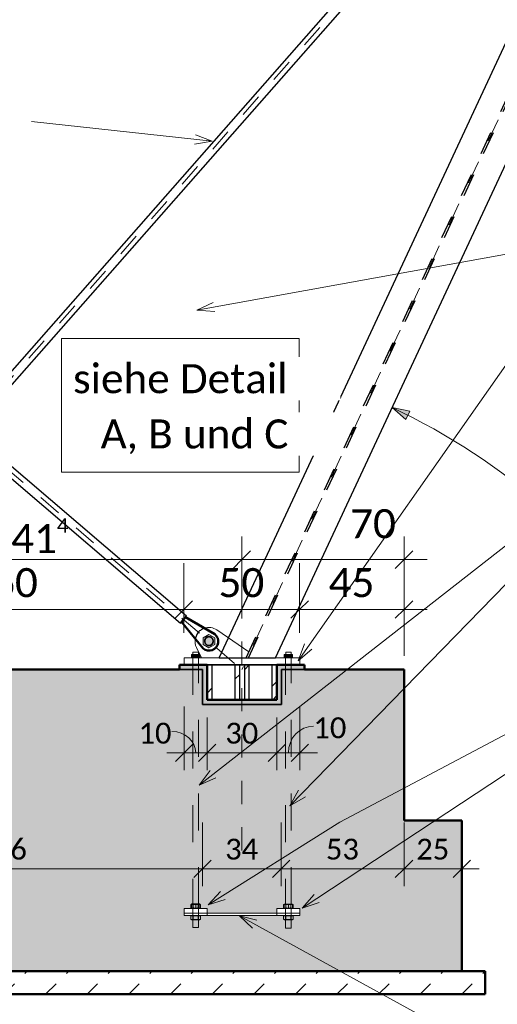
# Model space of a CAD drawing. Header units: metres. Extents: x -25 to 81, y -4 to 26.
# Tile 5 of 53: x -18.31 to -16.25, y -1.29 to 2.95. Entities that reach past the tile are written whole.
import ezdxf

# ---------------------------------------------------------------- set-up
doc = ezdxf.new("R2010")
doc.units = ezdxf.units.M
for name, pattern in [('Achse kurz', [0.2, 0.1, -0.05, 0, -0.05]), ('Strich', [0.3175, 0.15875, -0.15875]), ('Verdeckt', [0.15, 0.1, -0.05])]:
    doc.linetypes.add(name, pattern=pattern)
for name, color, linetype, lineweight in [('_Verdeckte Linien_', 7, 'Strich', 18), ('A-ANNO-DIMS', 211, 'Continuous', 9), ('A-ANNO-DIMS-50', 211, 'Continuous', 9), ('A-DETL', 90, 'Continuous', 18), ('A-DETL-THIN', 151, 'Continuous', 18), ('A-FLOR', 192, 'Continuous', 35), ('A-FLOR-PATT', 8, 'Continuous', 50), ('S-BEAM', 12, 'Continuous', 35), ('S-BEAM-HDLN', 1, 'Verdeckt', 25), ('S-COLS', 52, 'Continuous', 18), ('S-COLS-HDLN', 52, 'Verdeckt', 25), ('S-FNDN', 32, 'Continuous', 35), ('S-FNDN-HDLN', 4, 'Verdeckt', 25), ('Text', 250, 'Continuous', 9), ('Tragwerksverbindungen', 7, 'Continuous', 18)]:
    doc.layers.add(name, color=color, linetype=linetype, lineweight=lineweight)
doc.styles.add('Calibri_2', font='calibri.ttf', dxfattribs={"height": 0.125})
doc.styles.add('Calibri_3', font='calibri.ttf', dxfattribs={"height": 0.09})
doc.dimstyles.new('DIM18', dxfattribs={"dimscale": 0.3048, "dimtxt": 0.105961, "dimasz": 0.246063, "dimexe": 0.246063, "dimexo": 0.0625, "dimgap": 0.016404, "dimtad": 1, "dimdec": 1, "dimlfac": 100, "dimrnd": 0.1, "dimdsep": 46, "dimtxsty": 'Calibri_3', "dimblk1": 'OBLIQUE', "dimblk2": 'OBLIQUE', "dimsah": 1, "dimcen": 0.09, "dimdle": 0.246063, "dimadec": 0, "dimazin": 0, "dimtfac": 1, "dimtdec": 4, "dimtix": 1, "dimtmove": 1, "dimatfit": 3, "dimfxl": 0.656168, "dimfxlon": 1, "dimtvp": 1, "dimtolj": 1, "dimtzin": 0, "dimlwd": 18, "dimlwe": 18, "dimarcsym": 2})
doc.dimstyles.new('DIM18_1', dxfattribs={"dimscale": 0.3048, "dimtxt": 0.105961, "dimasz": 0.246063, "dimexe": 0.246063, "dimexo": 0.0625, "dimgap": 0.016404, "dimtad": 1, "dimdec": 1, "dimlfac": 100, "dimrnd": 0.1, "dimdsep": 46, "dimtxsty": 'Calibri_3', "dimblk1": 'OBLIQUE', "dimblk2": 'OBLIQUE', "dimsah": 1, "dimcen": 0.09, "dimdle": 0.246063, "dimadec": 0, "dimazin": 0, "dimtfac": 1, "dimtdec": 4, "dimtix": 1, "dimtmove": 0, "dimatfit": 3, "dimfxl": 0.656168, "dimfxlon": 1, "dimtvp": 1, "dimtolj": 1, "dimtzin": 0, "dimlwd": 18, "dimlwe": 18, "dimarcsym": 2})
doc.dimstyles.new('DIM18_2', dxfattribs={"dimscale": 0.3048, "dimtxt": 0.105961, "dimasz": 0.246063, "dimexe": 0.246063, "dimexo": 0.0625, "dimgap": 0.016404, "dimtad": 1, "dimrnd": 0.001, "dimzin": 0, "dimdsep": 46, "dimtxsty": 'Calibri_3', "dimblk1": 'OBLIQUE', "dimblk2": 'OBLIQUE', "dimsah": 1, "dimcen": 0.09, "dimdle": 0.246063, "dimadec": 0, "dimazin": 0, "dimtfac": 1, "dimtdec": 4, "dimtix": 1, "dimtmove": 0, "dimatfit": 3, "dimfxl": 0.656168, "dimfxlon": 1, "dimtvp": 1, "dimtolj": 1, "dimtzin": 0, "dimlwd": 18, "dimlwe": 18, "dimarcsym": 2})
doc.dimstyles.new('DIM25', dxfattribs={"dimscale": 0.3048, "dimtxt": 0.147169, "dimasz": 0.246063, "dimexe": 0.328084, "dimexo": 0.0625, "dimgap": 0.016404, "dimtad": 1, "dimrnd": 0.001, "dimzin": 0, "dimdsep": 46, "dimtxsty": 'Calibri_2', "dimblk1": 'OBLIQUE', "dimblk2": 'OBLIQUE', "dimsah": 1, "dimcen": 0.09, "dimdle": 0.328084, "dimadec": 0, "dimazin": 0, "dimtfac": 1, "dimtdec": 4, "dimtix": 1, "dimtmove": 2, "dimatfit": 3, "dimfxl": 0.656168, "dimfxlon": 1, "dimtvp": 1, "dimtolj": 1, "dimtzin": 0, "dimlwd": 18, "dimlwe": 18, "dimarcsym": 2})
doc.dimstyles.new('DIM25_3', dxfattribs={"dimscale": 0.3048, "dimtxt": 0.147169, "dimasz": 0.246063, "dimexe": 0.328084, "dimexo": 0.0625, "dimgap": 0.016404, "dimtad": 1, "dimrnd": 0.001, "dimzin": 0, "dimdsep": 46, "dimtxsty": 'Calibri_2', "dimblk1": 'OBLIQUE', "dimblk2": 'OBLIQUE', "dimsah": 1, "dimcen": 0.09, "dimdle": 0.328084, "dimadec": 0, "dimazin": 0, "dimtfac": 1, "dimtdec": 4, "dimtix": 1, "dimtmove": 0, "dimatfit": 3, "dimfxl": 0.656168, "dimfxlon": 1, "dimtvp": 1, "dimtolj": 1, "dimtzin": 0, "dimlwd": 18, "dimlwe": 18, "dimarcsym": 2})
doc.dimstyles.new('DIM25_4', dxfattribs={"dimscale": 0.3048, "dimtxt": 0.147169, "dimasz": 0.246063, "dimexe": 0.328084, "dimexo": 0.0625, "dimgap": 0.016404, "dimtad": 1, "dimdec": 1, "dimlfac": 100, "dimrnd": 0.1, "dimdsep": 46, "dimtxsty": 'Calibri_2', "dimblk1": 'OBLIQUE', "dimblk2": 'OBLIQUE', "dimsah": 1, "dimcen": 0.09, "dimdle": 0.328084, "dimadec": 0, "dimazin": 0, "dimtfac": 1, "dimtdec": 4, "dimtix": 1, "dimtmove": 2, "dimatfit": 3, "dimfxl": 0.656168, "dimfxlon": 1, "dimtvp": 1, "dimtolj": 1, "dimtzin": 0, "dimlwd": 18, "dimlwe": 18, "dimarcsym": 2})
doc.dimstyles.new('DIM25_5', dxfattribs={"dimscale": 0.3048, "dimtxt": 0.147169, "dimasz": 0.246063, "dimexe": 0.328084, "dimexo": 0.0625, "dimgap": 0.016404, "dimtad": 1, "dimdec": 1, "dimlfac": 100, "dimrnd": 0.1, "dimdsep": 46, "dimtxsty": 'Calibri_2', "dimblk1": 'OBLIQUE', "dimblk2": 'OBLIQUE', "dimsah": 1, "dimcen": 0.09, "dimdle": 0.328084, "dimadec": 0, "dimazin": 0, "dimtfac": 1, "dimtdec": 4, "dimtix": 1, "dimtmove": 0, "dimatfit": 3, "dimfxl": 0.656168, "dimfxlon": 1, "dimtvp": 1, "dimtolj": 1, "dimtzin": 0, "dimlwd": 18, "dimlwe": 18, "dimarcsym": 2})
doc.dimstyles.new('WIN25', dxfattribs={"dimscale": 0.3048, "dimtxt": 0.147169, "dimasz": 0.246063, "dimexe": 0.328084, "dimexo": 0.328084, "dimgap": 0.016404, "dimtad": 1, "dimdec": 1, "dimlfac": 100, "dimrnd": 0.1, "dimdsep": 46, "dimtxsty": 'Calibri_2', "dimsah": 1, "dimcen": 0.09, "dimadec": 0, "dimazin": 0, "dimtfac": 1, "dimtdec": 4, "dimtix": 1, "dimtmove": 2, "dimatfit": 3, "dimfxl": 1, "dimtvp": 1, "dimtolj": 1, "dimtzin": 0, "dimlwd": 18, "dimlwe": 18, "dimarcsym": 2})
pattern_1 = [(45, (-10.446, 2.073), (-0.1257236, 0.1257236), []), (45, (-10.446, 2.264), (-0.1257236, 0.1257236), [])]

# ---------------------------------------------------------------- blocks, each defined once
blk = doc.blocks.new('HEB Träger - HEB 220-1128520-2 - 2')
at = {"layer": 'S-BEAM-HDLN'}
for p, q in [((-17.3307, 0.2), (-15.2789, 4.6002)), ((-17.3202, 0.2), (-15.2679, 4.6012))]:
    blk.add_line(p, q, dxfattribs=at)
blk = doc.blocks.new('SP-TV-AP-Rechteck_002 - AP-Rechteck-1128527-2 - 2')
at = {"layer": 'Tragwerksverbindungen'}
for p, q in [((-17.5983, 0.2), (-17.0983, 0.2)), ((-17.5983, 0.2), (-17.5983, 0.17)), ((-17.0983, 0.17), (-17.5983, 0.17)), ((-17.0983, 0.17), (-17.0983, 0.2))]:
    blk.add_line(p, q, dxfattribs=at)
blk = doc.blocks.new('SP-TV-Schraube_Mutter_001 - M33-1128528-2 - 2')
at = {"layer": 'Tragwerksverbindungen', "linetype": 'Strich'}
blk.add_hatch(color=142, dxfattribs=at).paths.add_polyline_path([(-17.4911, 0.2431), (-17.4661, 0.2575), (-17.4661, 0.2864), (-17.4911, 0.3008), (-17.5161, 0.2864), (-17.5161, 0.2575)])
at = {"layer": 'Tragwerksverbindungen'}
for p, q in [((-17.4911, 0.3008), (-17.5161, 0.2864)), ((-17.4661, 0.2864), (-17.4911, 0.3008)), ((-17.5161, 0.2864), (-17.5161, 0.2575)), ((-17.5161, 0.2575), (-17.4911, 0.2431)), ((-17.4911, 0.2431), (-17.4661, 0.2575)), ((-17.4661, 0.2575), (-17.4661, 0.2864))]:
    blk.add_line(p, q, dxfattribs=at)
blk = doc.blocks.new('SP-TV-AP-Rechteck_002 - AP-Rechteck-1128539-2 - 2')
at = {"layer": 'Tragwerksverbindungen'}
for p, q in [((-17.5983, -0.88), (-17.4983, -0.88)), ((-17.5983, -0.88), (-17.5983, -0.9)), ((-17.4983, -0.9), (-17.4983, -0.88)), ((-17.4983, -0.9), (-17.5983, -0.9))]:
    blk.add_line(p, q, dxfattribs=at)
blk = doc.blocks.new('SP-TV-AP-Rechteck_002 - AP-Rechteck-1128540-2 - 2')
at = {"layer": 'Tragwerksverbindungen'}
for p, q in [((-17.5983, -0.9), (-17.0983, -0.9)), ((-17.5983, -0.9), (-17.5983, -0.91)), ((-17.0983, -0.91), (-17.5983, -0.91)), ((-17.0983, -0.91), (-17.0983, -0.9))]:
    blk.add_line(p, q, dxfattribs=at)
blk = doc.blocks.new('Rundstahl Träger - RB 36-V10-2 - 2')
at = {"layer": 'S-BEAM', "lineweight": 25}
for p, q in [((-17.5882, 0.3808), (-21.7928, 3.9718)), ((-21.8187, 3.9414), (-17.6142, 0.3504)), ((-17.6142, 0.3504), (-17.6012, 0.3656)), ((-17.6138, 0.3509), (-17.6077, 0.358)), ((-17.5921, 0.3763), (-17.5882, 0.3808)), ((-17.5921, 0.3763), (-17.5887, 0.3803))]:
    blk.add_line(p, q, dxfattribs=at)
at = {"layer": 'S-BEAM-HDLN'}
blk.add_line((-17.6012, 0.3656), (-17.5921, 0.3763), dxfattribs=at)
blk.add_line((-17.6012, 0.3656), (-17.5921, 0.3763), dxfattribs=at)
blk = doc.blocks.new('Rundstahl Träger - RB 36-V11-2 - 2')
at = {"layer": 'S-BEAM', "lineweight": 25}
for p, q in [((-15.6289, 4.5204), (-19.2479, 0.4099)), ((-19.2179, 0.3835), (-15.5989, 4.4939))]:
    blk.add_line(p, q, dxfattribs=at)
blk = doc.blocks.new('Öse18 - Öse2-1128084-2 - 2')
at = {"layer": 'S-COLS', "lineweight": 50}
for p, q in [((-17.5924, 0.3762), (-17.6098, 0.3554)), ((-17.6098, 0.3554), (-17.5158, 0.2409)), ((-17.4653, 0.3021), (-17.5924, 0.3762))]:
    blk.add_line(p, q, dxfattribs=at)
blk.add_arc((-17.4906, 0.2715), 0.0397, 230.4268, 50.4268, dxfattribs=at)
at = {"layer": 'S-COLS-HDLN'}
for start, end in [(8.2182, 188.2182), (188.2182, 8.2182)]:
    blk.add_arc((-17.4906, 0.2722), 0.0186, start, end, dxfattribs=at)
blk = doc.blocks.new('Lasche richtig11 - Lasche richtig-1128181-2 - 2')
at = {"layer": 'S-COLS'}
for p, q in [((-17.3187, 0.2258), (-17.4567, 0.3212)), ((-17.5451, 0.2453), (-17.5231, 0.2)), ((-17.3307, 0.2), (-17.3187, 0.2258)), ((-17.5231, 0.2), (-17.3307, 0.2))]:
    blk.add_line(p, q, dxfattribs=at)
for start, end in [(55.3551, 108.9202), (169.744, 205.8938)]:
    blk.add_arc((-17.491, 0.2716), 0.0602, start, end, dxfattribs=at)
at = {"layer": 'S-COLS-HDLN'}
for centre, radius, start, end in [((-17.491, 0.2716), 0.0602, 108.9676, 169.6967), ((-17.4905, 0.2721), 0.0185, 0, 180), ((-17.4905, 0.2721), 0.0186, 180, 360)]:
    blk.add_arc(centre, radius, start, end, dxfattribs=at)
blk = doc.blocks.new('Öse24 - Öse2-1128223-2 - 2')
at = {"layer": 'S-COLS'}
for p, q in [((-17.61, 0.3554), (-17.5498, 0.2821)), ((-17.5099, 0.3286), (-17.592, 0.3764))]:
    blk.add_line(p, q, dxfattribs=at)
at = {"layer": 'S-COLS-HDLN'}
for p, q in [((-17.5931, 0.3771), (-17.6106, 0.3561)), ((-17.6106, 0.3561), (-17.61, 0.3554)), ((-17.592, 0.3765), (-17.5931, 0.3771)), ((-17.4663, 0.3031), (-17.5099, 0.3285)), ((-17.5498, 0.2821), (-17.5169, 0.2419))]:
    blk.add_line(p, q, dxfattribs=at)
for centre, radius, start, end in [((-17.4916, 0.2725), 0.0397, 230.4268, 50.4268), ((-17.4916, 0.2732), 0.0186, 8.2182, 188.2182), ((-17.4916, 0.2732), 0.0186, 188.2182, 8.2182)]:
    blk.add_arc(centre, radius, start, end, dxfattribs=at)
blk = doc.blocks.new('SP-TV-Schraube_Mutter_001 - M24-V13-2 - 2')
at = {"layer": 'Tragwerksverbindungen', "linetype": 'Strich'}
for points in [[(-17.5663, 0.2), (-17.5483, 0.2), (-17.5483, 0.215), (-17.5663, 0.215)], [(-17.5303, 0.2), (-17.5304, 0.215), (-17.5483, 0.215), (-17.5483, 0.2), (-17.5451, 0.2)]]:
    blk.add_hatch(color=142, dxfattribs=at).paths.add_polyline_path(points)
at = {"layer": '_Verdeckte Linien_'}
for p, q in [((-17.5303, 0.2149), (-17.5303, 0.215)), ((-17.5603, 0.2), (-17.5603, -0.8606)), ((-17.5363, -0.8606), (-17.5363, 0.2)), ((-17.5663, -0.8606), (-17.5483, -0.8606)), ((-17.5663, -0.8606), (-17.5663, -0.8796)), ((-17.5483, -0.8796), (-17.5663, -0.8796)), ((-17.5603, -0.8796), (-17.5603, -0.9617)), ((-17.5483, -0.8606), (-17.5303, -0.8606)), ((-17.5483, -0.8606), (-17.5483, -0.8796)), ((-17.5303, -0.8796), (-17.5483, -0.8796)), ((-17.5363, -0.9617), (-17.5363, -0.8796)), ((-17.5303, -0.8796), (-17.5303, -0.8606)), ((-17.5603, -0.9617), (-17.5363, -0.9617))]:
    blk.add_line(p, q, dxfattribs=at)
at = {"layer": 'Tragwerksverbindungen'}
for p, q in [((-17.5663, 0.215), (-17.5483, 0.215)), ((-17.5663, 0.215), (-17.5663, 0.2)), ((-17.5483, 0.215), (-17.5304, 0.215)), ((-17.5483, 0.215), (-17.5483, 0.2)), ((-17.5303, 0.2), (-17.5303, 0.2148)), ((-17.5483, 0.2), (-17.5663, 0.2)), ((-17.5303, 0.2), (-17.5483, 0.2))]:
    blk.add_line(p, q, dxfattribs=at)
blk = doc.blocks.new('SP-TV-Schraube_Mutter_001 - M24-V14-2 - 2')
at = {"layer": 'Tragwerksverbindungen', "linetype": 'Strich'}
for points in [[(-17.1558, 0.2), (-17.1483, 0.2), (-17.1483, 0.215), (-17.1663, 0.215), (-17.1663, 0.2)], [(-17.1303, 0.2), (-17.1303, 0.215), (-17.1483, 0.215), (-17.1483, 0.2)]]:
    blk.add_hatch(color=142, dxfattribs=at).paths.add_polyline_path(points)
at = {"layer": '_Verdeckte Linien_'}
for p, q in [((-17.1603, 0.2), (-17.1603, -0.8609)), ((-17.1363, -0.8609), (-17.1363, 0.2)), ((-17.1663, -0.8609), (-17.1483, -0.8609)), ((-17.1663, -0.8609), (-17.1663, -0.8799)), ((-17.1483, -0.8799), (-17.1663, -0.8799)), ((-17.1603, -0.8799), (-17.1603, -0.9647)), ((-17.1483, -0.8609), (-17.1303, -0.8609)), ((-17.1483, -0.8609), (-17.1483, -0.8799)), ((-17.1303, -0.8799), (-17.1483, -0.8799)), ((-17.1363, -0.9647), (-17.1363, -0.8799)), ((-17.1303, -0.8799), (-17.1303, -0.8609)), ((-17.1603, -0.9647), (-17.1363, -0.9647))]:
    blk.add_line(p, q, dxfattribs=at)
at = {"layer": 'Tragwerksverbindungen'}
for p, q in [((-17.1663, 0.215), (-17.1483, 0.215)), ((-17.1663, 0.215), (-17.1663, 0.2)), ((-17.1483, 0.215), (-17.1303, 0.215)), ((-17.1483, 0.215), (-17.1483, 0.2)), ((-17.1303, 0.2), (-17.1303, 0.215)), ((-17.1483, 0.2), (-17.1663, 0.2)), ((-17.1303, 0.2), (-17.1483, 0.2))]:
    blk.add_line(p, q, dxfattribs=at)
blk = doc.blocks.new('SP-TV-Mutter_001 - M24-1128538-2 - 2')
at = {"layer": '_Verdeckte Linien_'}
for p, q in [((-17.5645, -0.91), (-17.5691, -0.9126)), ((-17.5691, -0.9126), (-17.5691, -0.9264)), ((-17.5691, -0.9264), (-17.5645, -0.929)), ((-17.5321, -0.91), (-17.5645, -0.91)), ((-17.5645, -0.929), (-17.5321, -0.929)), ((-17.5587, -0.9126), (-17.5587, -0.9264)), ((-17.5379, -0.9126), (-17.5379, -0.9264)), ((-17.5275, -0.9126), (-17.5321, -0.91)), ((-17.5321, -0.929), (-17.5275, -0.9264)), ((-17.5275, -0.9264), (-17.5275, -0.9126))]:
    blk.add_line(p, q, dxfattribs=at)
for points, knots in [([(-17.5587, -0.9126), (-17.5605, -0.9116), (-17.5639, -0.9105), (-17.5672, -0.9115), (-17.5689, -0.9125)], [0, 0, 0, 0, 0.5, 0.9791222, 0.9791222, 0.9791222, 0.9791222]), ([(-17.5689, -0.9265), (-17.5672, -0.9275), (-17.5639, -0.9285), (-17.5605, -0.9274), (-17.5587, -0.9264)], [0.0208778, 0.0208778, 0.0208778, 0.0208778, 0.5, 1, 1, 1, 1]), ([(-17.5277, -0.9125), (-17.5294, -0.9115), (-17.5328, -0.9105), (-17.5362, -0.9116), (-17.5379, -0.9126)], [0.020272, 0.020272, 0.020272, 0.020272, 0.5, 1, 1, 1, 1]), ([(-17.5379, -0.9264), (-17.5362, -0.9274), (-17.5328, -0.9285), (-17.5294, -0.9275), (-17.5277, -0.9265)], [0, 0, 0, 0, 0.5, 0.979728, 0.979728, 0.979728, 0.979728])]:
    blk.add_open_spline(points, degree=3, knots=knots, dxfattribs=at)
for points in [[(-17.5379, -0.9126), (-17.5414, -0.9116), (-17.5484, -0.9105), (-17.5553, -0.9116), (-17.5587, -0.9126)], [(-17.5587, -0.9264), (-17.5553, -0.9274), (-17.5484, -0.9285), (-17.5414, -0.9274), (-17.5379, -0.9264)]]:
    blk.add_open_spline(points, degree=3, dxfattribs=at)
blk = doc.blocks.new('SP-TV-AP-Rechteck_002 - AP-Rechteck-V15-2 - 2')
at = {"layer": '_Verdeckte Linien_'}
for p, q in [((-17.1983, -0.88), (-17.0983, -0.88)), ((-17.1983, -0.88), (-17.1983, -0.9)), ((-17.0983, -0.9), (-17.0983, -0.88)), ((-17.0983, -0.9), (-17.1983, -0.9))]:
    blk.add_line(p, q, dxfattribs=at)
blk = doc.blocks.new('HEM Stütze - HEM 120-V8-2 - 2')
at = {"layer": 'S-COLS-HDLN', "linetype": 'Continuous', "lineweight": 18}
h = blk.add_hatch(dxfattribs=at)
h.set_pattern_fill('FP_3', color=256, style=0, pattern_type=2)
h.set_pattern_definition(pattern_1)
h.paths.add_polyline_path([(-17.358, 0.02), (-17.358, 0.17), (-17.379, 0.17), (-17.379, 0.02)])
h.paths.add_polyline_path([(-17.4859, 0.02), (-17.477, 0.02), (-17.477, 0.17), (-17.498, 0.17), (-17.498, 0.02)])
at = {"layer": 'S-COLS', "lineweight": 25}
for p, q in [((-17.477, 0.17), (-17.498, 0.17)), ((-17.498, 0.17), (-17.498, 0.02)), ((-17.477, 0.02), (-17.477, 0.17)), ((-17.465, 0.17), (-17.477, 0.17)), ((-17.391, 0.17), (-17.465, 0.17)), ((-17.379, 0.17), (-17.391, 0.17)), ((-17.358, 0.17), (-17.379, 0.17)), ((-17.379, 0.17), (-17.379, 0.02)), ((-17.358, 0.02), (-17.358, 0.17)), ((-17.498, 0.02), (-17.477, 0.02)), ((-17.465, 0.02), (-17.477, 0.02)), ((-17.391, 0.02), (-17.465, 0.02)), ((-17.379, 0.02), (-17.391, 0.02)), ((-17.379, 0.02), (-17.358, 0.02))]:
    blk.add_line(p, q, dxfattribs=at)
blk = doc.blocks.new('HEM Stütze - HEM 120-V9-2 - 2')
at = {"layer": 'S-COLS-HDLN', "linetype": 'Continuous', "lineweight": 18}
h = blk.add_hatch(dxfattribs=at)
h.set_pattern_fill('FP_3', color=256, style=0, pattern_type=2)
h.set_pattern_definition(pattern_1)
h.paths.add_polyline_path([(-17.3208, 0.02), (-17.317, 0.02), (-17.317, 0.17), (-17.338, 0.17), (-17.338, 0.02)])
h.paths.add_polyline_path([(-17.198, 0.02), (-17.198, 0.17), (-17.219, 0.17), (-17.219, 0.02)])
at = {"layer": 'S-COLS', "lineweight": 25}
for p, q in [((-17.317, 0.17), (-17.338, 0.17)), ((-17.338, 0.17), (-17.338, 0.02)), ((-17.317, 0.02), (-17.317, 0.17)), ((-17.305, 0.17), (-17.317, 0.17)), ((-17.231, 0.17), (-17.305, 0.17)), ((-17.219, 0.17), (-17.231, 0.17)), ((-17.198, 0.17), (-17.219, 0.17)), ((-17.219, 0.17), (-17.219, 0.02)), ((-17.198, 0.02), (-17.198, 0.17)), ((-17.338, 0.02), (-17.317, 0.02)), ((-17.305, 0.02), (-17.317, 0.02)), ((-17.231, 0.02), (-17.305, 0.02)), ((-17.219, 0.02), (-17.231, 0.02)), ((-17.219, 0.02), (-17.198, 0.02))]:
    blk.add_line(p, q, dxfattribs=at)
blk = doc.blocks.new('DIMBLOCK5-2 - 2')
at = {"layer": 'A-ANNO-DIMS-50', "lineweight": 18}
for points in [[(-16.7009, 1.2793), (-16.6421, 1.2285), (-16.6246, 1.2647)], [(-15.0895, -1.25), (-15.0705, -1.1747), (-15.1107, -1.1753)]]:
    blk.add_hatch(color=256, dxfattribs=at).paths.add_polyline_path(points)
for p, q in [((-16.7009, 1.2793), (-16.6586, 1.3699)), ((-16.7009, 1.2793), (-17.0473, 0.5364)), ((-16.7009, 1.2793), (-16.6421, 1.2285)), ((-16.6246, 1.2647), (-16.7009, 1.2793)), ((-16.6421, 1.2285), (-16.6246, 1.2647)), ((-15.0705, -1.1747), (-15.1107, -1.1753)), ((-15.1107, -1.1753), (-15.0895, -1.25)), ((-15.0895, -1.25), (-15.0705, -1.1747)), ((-15.0895, -1.25), (-16.1993, -1.25)), ((-15.0895, -1.25), (-15.0895, -1.25)), ((-15.0895, -1.25), (-14.9895, -1.25))]:
    blk.add_line(p, q, dxfattribs=at)
blk.add_arc((-17.8803, -1.25), 2.7907, 360, 65, dxfattribs=at)
blk.add_arc((-17.8803, -1.25), 2.7907, 360, 65, dxfattribs=at)
at = {"layer": 'A-ANNO-DIMS-50', "color": 0, "lineweight": 18, "insert": (-15.2485, 0.3166), "char_height": 0.125, "width": 0.324253, "attachment_point": 1, "rotation": 302.5, "line_spacing_factor": 1.158048, "style": 'Calibri_2'}
blk.add_mtext('65°', dxfattribs=at)
blk = doc.blocks.new('DIMBLOCK9-2 - 2')
at = {"layer": 'A-ANNO-DIMS-50', "lineweight": 18}
for p, q in [((-17.0983, -0.209), (-17.0983, -0.009)), ((-17.1983, -0.209), (-17.1983, -0.0567)), ((-17.0233, -0.209), (-17.1983, -0.209)), ((-17.1983, -0.209), (-17.1983, -0.284)), ((-17.0983, -0.209), (-17.0983, -0.284))]:
    blk.add_line(p, q, dxfattribs=at)
at = {"layer": 'A-ANNO-DIMS-50', "lineweight": 35}
for p, q in [((-17.1983, -0.209), (-17.2358, -0.2465)), ((-17.1983, -0.209), (-17.1608, -0.1715)), ((-17.0983, -0.209), (-17.1358, -0.2465)), ((-17.0983, -0.209), (-17.0608, -0.1715))]:
    blk.add_line(p, q, dxfattribs=at)
at = {"layer": 'A-ANNO-DIMS-50', "lineweight": 18}
blk.add_ellipse((-17.0402, -0.209), major_axis=(0, 0.1151), ratio=0.939445, start_param=0, end_param=1.570796, dxfattribs=at)
at = {"layer": 'A-ANNO-DIMS-50', "color": 0, "lineweight": 18, "insert": (-17.0402, -0.056), "char_height": 0.09, "width": 0.172924, "attachment_point": 1, "line_spacing_factor": 1.158048, "style": 'Calibri_3'}
blk.add_mtext('10', dxfattribs=at)
blk = doc.blocks.new('_Oblique')
at = {"color": 0, "linetype": 'ByBlock', "lineweight": -2}
blk.add_line((-0.5, -0.5), (0.5, 0.5), dxfattribs=at)
blk = doc.blocks.new('DIMBLOCK10-2 - 2')
at = {"layer": 'A-ANNO-DIMS-50', "lineweight": 18}
for p, q in [((-17.4983, -0.209), (-17.4983, -0.0567)), ((-17.1983, -0.209), (-17.1983, -0.0567)), ((-17.1983, -0.209), (-17.4983, -0.209)), ((-17.4983, -0.209), (-17.4983, -0.284)), ((-17.1983, -0.209), (-17.1983, -0.284))]:
    blk.add_line(p, q, dxfattribs=at)
at = {"layer": 'A-ANNO-DIMS-50', "lineweight": 35}
for p, q in [((-17.4983, -0.209), (-17.5358, -0.2465)), ((-17.4983, -0.209), (-17.4608, -0.1715)), ((-17.1983, -0.209), (-17.2358, -0.2465)), ((-17.1983, -0.209), (-17.1608, -0.1715))]:
    blk.add_line(p, q, dxfattribs=at)
at = {"layer": 'A-ANNO-DIMS-50', "color": 0, "lineweight": 18, "insert": (-17.4204, -0.0792), "char_height": 0.09, "width": 0.172924, "attachment_point": 1, "line_spacing_factor": 1.158048, "style": 'Calibri_3'}
blk.add_mtext('30', dxfattribs=at)
blk = doc.blocks.new('DIMBLOCK11-2 - 2')
at = {"layer": 'A-ANNO-DIMS-50', "lineweight": 18}
for p, q in [((-17.5983, -0.209), (-17.5983, -0.009)), ((-17.4983, -0.209), (-17.4983, -0.0567)), ((-17.4983, -0.209), (-17.6733, -0.209)), ((-17.5983, -0.209), (-17.5983, -0.284)), ((-17.4983, -0.209), (-17.4983, -0.284))]:
    blk.add_line(p, q, dxfattribs=at)
at = {"layer": 'A-ANNO-DIMS-50', "lineweight": 35}
for p, q in [((-17.5983, -0.209), (-17.6358, -0.2465)), ((-17.5983, -0.209), (-17.5608, -0.1715)), ((-17.4983, -0.209), (-17.5358, -0.2465)), ((-17.4983, -0.209), (-17.4608, -0.1715))]:
    blk.add_line(p, q, dxfattribs=at)
at = {"layer": 'A-ANNO-DIMS-50', "lineweight": 18}
blk.add_ellipse((-17.6508, -0.209), major_axis=(0.1025, 0), ratio=0.89626, start_param=0, end_param=1.570796, dxfattribs=at)
at = {"layer": 'A-ANNO-DIMS-50', "color": 0, "lineweight": 18, "insert": (-17.7949, -0.0792), "char_height": 0.09, "width": 0.172924, "attachment_point": 1, "line_spacing_factor": 1.158048, "style": 'Calibri_3'}
blk.add_mtext('10', dxfattribs=at)
blk = doc.blocks.new('DIMBLOCK15-2 - 2')
at = {"layer": 'A-ANNO-DIMS-50', "lineweight": 18}
for p, q in [((-17.3493, 0.6239), (-17.3493, 0.7239)), ((-16.6493, 0.6239), (-16.6493, 0.7239)), ((-16.5493, 0.6239), (-17.3493, 0.6239)), ((-17.3493, 0.6239), (-17.3493, 0.4239)), ((-16.6493, 0.6239), (-16.6493, 0.2557))]:
    blk.add_line(p, q, dxfattribs=at)
at = {"layer": 'A-ANNO-DIMS-50', "lineweight": 35}
for p, q in [((-17.3493, 0.6239), (-17.3118, 0.6614)), ((-16.6493, 0.6239), (-16.6118, 0.6614)), ((-17.3493, 0.6239), (-17.3868, 0.5864)), ((-16.6493, 0.6239), (-16.6868, 0.5864))]:
    blk.add_line(p, q, dxfattribs=at)
at = {"layer": 'A-ANNO-DIMS-50', "color": 0, "lineweight": 18, "insert": (-16.8819, 0.8415), "char_height": 0.125, "width": 0.240167, "attachment_point": 1, "line_spacing_factor": 1.158048, "style": 'Calibri_2'}
blk.add_mtext('70', dxfattribs=at)
blk = doc.blocks.new('DIMBLOCK16-2 - 2')
at = {"layer": 'A-ANNO-DIMS-50', "lineweight": 18}
for p, q in [((-18.7637, 0.6239), (-18.7637, 0.7239)), ((-17.3493, 0.6239), (-17.3493, 0.7239)), ((-17.3493, 0.6239), (-18.8637, 0.6239)), ((-18.7637, 0.6239), (-18.7637, 0.4239)), ((-17.3493, 0.6239), (-17.3493, 0.4239))]:
    blk.add_line(p, q, dxfattribs=at)
at = {"layer": 'A-ANNO-DIMS-50', "lineweight": 35}
for p, q in [((-18.7637, 0.6239), (-18.7262, 0.6614)), ((-17.3493, 0.6239), (-17.3118, 0.6614)), ((-18.7637, 0.6239), (-18.8012, 0.5864)), ((-17.3493, 0.6239), (-17.3868, 0.5864))]:
    blk.add_line(p, q, dxfattribs=at)
at = {"layer": 'A-ANNO-DIMS-50', "color": 0, "lineweight": 18, "insert": (-18.4924, 0.8022), "char_height": 0.125, "width": 0.499759, "attachment_point": 1, "line_spacing_factor": 1.158048, "style": 'Calibri_2'}
blk.add_mtext('1.41\\A2\\H0.5x;\\S4^  ;\\H2x;', dxfattribs=at)
blk = doc.blocks.new('DIMBLOCK22-2 - 2')
at = {"layer": 'A-ANNO-DIMS-50', "lineweight": 18}
for p, q in [((-16.6493, -0.709), (-16.6493, -0.509)), ((-16.3993, -0.709), (-16.3993, -0.634)), ((-16.3243, -0.709), (-16.6493, -0.709)), ((-16.6493, -0.709), (-16.6493, -0.784)), ((-16.3993, -0.709), (-16.3993, -0.909))]:
    blk.add_line(p, q, dxfattribs=at)
at = {"layer": 'A-ANNO-DIMS-50', "lineweight": 35}
for p, q in [((-16.6493, -0.709), (-16.6118, -0.6715)), ((-16.3993, -0.709), (-16.3618, -0.6715)), ((-16.6493, -0.709), (-16.6868, -0.7465)), ((-16.3993, -0.709), (-16.4368, -0.7465))]:
    blk.add_line(p, q, dxfattribs=at)
at = {"layer": 'A-ANNO-DIMS-50', "color": 0, "lineweight": 18, "insert": (-16.5964, -0.5792), "char_height": 0.09, "width": 0.172924, "attachment_point": 1, "line_spacing_factor": 1.158048, "style": 'Calibri_3'}
blk.add_mtext('25', dxfattribs=at)
blk = doc.blocks.new('DIMBLOCK23-2 - 2')
at = {"layer": 'A-ANNO-DIMS-50', "lineweight": 18}
for p, q in [((-17.1791, -0.709), (-17.1791, -0.509)), ((-16.6493, -0.709), (-16.6493, -0.509)), ((-16.6493, -0.709), (-17.1791, -0.709)), ((-17.1791, -0.709), (-17.1791, -0.784)), ((-16.6493, -0.709), (-16.6493, -0.784))]:
    blk.add_line(p, q, dxfattribs=at)
at = {"layer": 'A-ANNO-DIMS-50', "lineweight": 35}
for p, q in [((-17.1791, -0.709), (-17.1416, -0.6715)), ((-16.6493, -0.709), (-16.6118, -0.6715)), ((-17.1791, -0.709), (-17.2166, -0.7465)), ((-16.6493, -0.709), (-16.6868, -0.7465))]:
    blk.add_line(p, q, dxfattribs=at)
at = {"layer": 'A-ANNO-DIMS-50', "color": 0, "lineweight": 18, "insert": (-16.9862, -0.5792), "char_height": 0.09, "width": 0.172924, "attachment_point": 1, "line_spacing_factor": 1.158048, "style": 'Calibri_3'}
blk.add_mtext('53', dxfattribs=at)
blk = doc.blocks.new('DIMBLOCK24-2 - 2')
at = {"layer": 'A-ANNO-DIMS-50', "lineweight": 18}
for p, q in [((-17.5191, -0.709), (-17.5191, -0.509)), ((-17.1791, -0.709), (-17.1791, -0.509)), ((-17.1791, -0.709), (-17.5191, -0.709)), ((-17.5191, -0.709), (-17.5191, -0.784)), ((-17.1791, -0.709), (-17.1791, -0.784))]:
    blk.add_line(p, q, dxfattribs=at)
at = {"layer": 'A-ANNO-DIMS-50', "lineweight": 35}
for p, q in [((-17.5191, -0.709), (-17.4816, -0.6715)), ((-17.1791, -0.709), (-17.1416, -0.6715)), ((-17.5191, -0.709), (-17.5566, -0.7465)), ((-17.1791, -0.709), (-17.2166, -0.7465))]:
    blk.add_line(p, q, dxfattribs=at)
at = {"layer": 'A-ANNO-DIMS-50', "color": 0, "lineweight": 18, "insert": (-17.4211, -0.5792), "char_height": 0.09, "width": 0.172924, "attachment_point": 1, "line_spacing_factor": 1.158048, "style": 'Calibri_3'}
blk.add_mtext('34', dxfattribs=at)
blk = doc.blocks.new('DIMBLOCK25-2 - 2')
at = {"layer": 'A-ANNO-DIMS-50', "lineweight": 18}
for p, q in [((-19.2793, -0.709), (-19.2793, -0.509)), ((-17.5191, -0.709), (-17.5191, -0.509)), ((-17.5191, -0.709), (-19.3543, -0.709)), ((-19.2793, -0.709), (-19.2793, -0.784)), ((-17.5191, -0.709), (-17.5191, -0.784))]:
    blk.add_line(p, q, dxfattribs=at)
at = {"layer": 'A-ANNO-DIMS-50', "lineweight": 35}
for p, q in [((-19.2793, -0.709), (-19.2418, -0.6715)), ((-17.5191, -0.709), (-17.4816, -0.6715)), ((-19.2793, -0.709), (-19.3168, -0.7465)), ((-17.5191, -0.709), (-17.5566, -0.7465))]:
    blk.add_line(p, q, dxfattribs=at)
at = {"layer": 'A-ANNO-DIMS-50', "color": 0, "lineweight": 18, "insert": (-18.5253, -0.5792), "char_height": 0.09, "width": 0.302617, "attachment_point": 1, "line_spacing_factor": 1.158048, "style": 'Calibri_3'}
blk.add_mtext('1.76', dxfattribs=at)
blk = doc.blocks.new('DIMBLOCK31-2 - 2')
at = {"layer": 'A-ANNO-DIMS-50', "lineweight": 18}
for p, q in [((-17.5996, 0.4091), (-17.5996, 0.6091)), ((-19.1996, 0.4091), (-19.1996, 0.5091)), ((-19.1996, 0.4091), (-17.5996, 0.4091)), ((-19.1996, 0.4091), (-19.1996, 0.2091)), ((-17.5996, 0.4091), (-17.5996, 0.3091))]:
    blk.add_line(p, q, dxfattribs=at)
at = {"layer": 'A-ANNO-DIMS-50', "lineweight": 35}
for p, q in [((-19.1996, 0.4091), (-19.1621, 0.4466)), ((-17.5996, 0.4091), (-17.5621, 0.4466)), ((-19.1996, 0.4091), (-19.2371, 0.3716)), ((-17.5996, 0.4091), (-17.6371, 0.3716))]:
    blk.add_line(p, q, dxfattribs=at)
at = {"layer": 'A-ANNO-DIMS-50', "color": 0, "lineweight": 18, "insert": (-18.5747, 0.5874), "char_height": 0.125, "width": 0.420292, "attachment_point": 1, "line_spacing_factor": 1.158048, "style": 'Calibri_2'}
blk.add_mtext('1.60', dxfattribs=at)
blk = doc.blocks.new('DIMBLOCK32-2 - 2')
at = {"layer": 'A-ANNO-DIMS-50', "lineweight": 18}
for p, q in [((-17.5996, 0.4091), (-17.5996, 0.6091)), ((-17.0996, 0.4091), (-17.0996, 0.6091)), ((-17.5996, 0.4091), (-17.0996, 0.4091)), ((-17.5996, 0.4091), (-17.5996, 0.3091)), ((-17.0996, 0.4091), (-17.0996, 0.3091))]:
    blk.add_line(p, q, dxfattribs=at)
at = {"layer": 'A-ANNO-DIMS-50', "lineweight": 35}
for p, q in [((-17.5996, 0.4091), (-17.5621, 0.4466)), ((-17.0996, 0.4091), (-17.0621, 0.4466)), ((-17.5996, 0.4091), (-17.6371, 0.3716)), ((-17.0996, 0.4091), (-17.1371, 0.3716))]:
    blk.add_line(p, q, dxfattribs=at)
at = {"layer": 'A-ANNO-DIMS-50', "color": 0, "lineweight": 18, "insert": (-17.4497, 0.5874), "char_height": 0.125, "width": 0.240167, "attachment_point": 1, "line_spacing_factor": 1.158048, "style": 'Calibri_2'}
blk.add_mtext('50', dxfattribs=at)
blk = doc.blocks.new('DIMBLOCK33-2 - 2')
at = {"layer": 'A-ANNO-DIMS-50', "lineweight": 18}
for p, q in [((-17.0996, 0.4091), (-17.0996, 0.6091)), ((-16.6493, 0.4091), (-16.6493, 0.5091)), ((-17.0996, 0.4091), (-16.5493, 0.4091)), ((-17.0996, 0.4091), (-17.0996, 0.3091)), ((-16.6493, 0.4091), (-16.6493, 0.2091))]:
    blk.add_line(p, q, dxfattribs=at)
at = {"layer": 'A-ANNO-DIMS-50', "lineweight": 35}
for p, q in [((-17.0996, 0.4091), (-17.0621, 0.4466)), ((-16.6493, 0.4091), (-16.6118, 0.4466)), ((-17.0996, 0.4091), (-17.1371, 0.3716)), ((-16.6493, 0.4091), (-16.6868, 0.3716))]:
    blk.add_line(p, q, dxfattribs=at)
at = {"layer": 'A-ANNO-DIMS-50', "color": 0, "lineweight": 18, "insert": (-16.9745, 0.5874), "char_height": 0.125, "width": 0.240167, "attachment_point": 1, "line_spacing_factor": 1.158048, "style": 'Calibri_2'}
blk.add_mtext('45', dxfattribs=at)

msp = doc.modelspace()

# ---------------------------------------------------------------- hatches: boundary and pattern name
at = {"layer": 'A-FLOR-PATT', "lineweight": 35}
h = msp.add_hatch(color=256, dxfattribs=at)
h.paths.add_polyline_path([(-17.6183, 0.15), (-17.5183, 0.15), (-17.5183, 0.17), (-17.6183, 0.17)])
h.paths.add_polyline_path([(-17.0783, 0.15), (-17.0783, 0.17), (-17.1783, 0.17), (-17.1783, 0.15), (-17.1558, 0.15)])
for points in [[(-17.4983, 0), (-17.4983, 0.17), (-17.5183, 0.17), (-17.5183, 0.15), (-17.5191, 0.15), (-17.5191, 0)], [(-17.1983, 0), (-17.1783, 0), (-17.1783, 0.17), (-17.1983, 0.17), (-17.1983, 0.02)], [(-17.4983, 0), (-17.1983, 0), (-17.1983, 0.02), (-17.4983, 0.02)]]:
    msp.add_hatch(color=256, dxfattribs=at).paths.add_polyline_path(points)
at = {"layer": 'A-FLOR-PATT', "lineweight": 18}
h = msp.add_hatch(dxfattribs=at)
h.set_pattern_fill('FP_1', color=256, style=0, pattern_type=2)
h.set_pattern_definition([(45, (-10.383, 2.073), (-0.0898026, 0.0898026), [0.0635, -0.0635])])
h.paths.add_polyline_path([(-16.2993, -1.25), (-16.2993, -1.15), (-20.4993, -1.15), (-20.4993, -1.25), (-16.8256, -1.25)])
at = {"layer": 'S-FNDN'}
msp.add_hatch(color=256, dxfattribs=at).paths.add_polyline_path([(-20.1493, -0.5), (-16.6493, -0.5), (-16.6493, 0.15), (-17.1783, 0.15), (-17.1783, 0), (-17.5191, 0), (-17.5191, 0.15), (-19.2793, 0.15), (-19.2796, 0), (-19.6204, 0), (-19.6204, 0.15), (-20.1493, 0.15), (-20.1493, -0.2846)])
h = msp.add_hatch(color=256, dxfattribs=at)
h.paths.add_polyline_path([(-18.1462, -1.15), (-16.3993, -1.15), (-16.3993, -0.5), (-20.3993, -0.5), (-20.3993, -1.15), (-18.8065, -1.15)])
h.paths.add_polyline_path([(-17.0983, -0.91), (-17.5983, -0.91), (-17.5983, -0.88), (-17.4983, -0.88), (-17.4983, -0.9), (-17.1983, -0.9), (-17.1983, -0.88), (-17.0983, -0.88), (-17.0983, -0.9003)])
h.paths.add_polyline_path([(-19.6996, -0.91), (-19.6996, -0.88), (-19.5996, -0.88), (-19.5996, -0.9), (-19.2996, -0.9), (-19.2996, -0.88), (-19.1996, -0.88), (-19.1996, -0.91), (-19.6319, -0.91)])

# ---------------------------------------------------------------- linework, layer by layer
at = {"layer": 'A-DETL', "linetype": 'Achse kurz'}
for p, q in [((-15.2943, 4.8702), (-19.4501, 0.15)), ((-15.2294, 4.6951), (-17.3488, 0.15)), ((-22.1709, 4.2684), (-17.3488, 0.15)), ((-17.3493, 0.4704), (-17.3493, -0.6696))]:
    msp.add_line(p, q, dxfattribs=at)
at = {"layer": 'A-DETL-THIN'}
for p, q in [((-17.5996, 0.4493), (-17.5996, 0.4893)), ((-17.0996, 0.4493), (-17.0996, 0.4893)), ((-17.5368, 0.225), (-17.5599, 0.225)), ((-17.5599, 0.225), (-17.5599, 0.215)), ((-17.5368, 0.215), (-17.5368, 0.225)), ((-17.1368, 0.225), (-17.1599, 0.225)), ((-17.1599, 0.225), (-17.1599, 0.215)), ((-17.1368, 0.215), (-17.1368, 0.225)), ((-17.5603, -0.8606), (-17.5603, -0.88)), ((-17.5363, -0.8606), (-17.5363, -0.88)), ((-17.4983, -0.9), (-17.4983, -0.91)), ((-17.1983, -0.9), (-17.1983, -0.91))]:
    msp.add_line(p, q, dxfattribs=at)
at = {"layer": 'A-FLOR', "lineweight": 50}
for p, q in [((-16.2993, -1.15), (-20.4993, -1.15)), ((-16.2993, -1.25), (-16.2993, -1.15)), ((-20.4993, -1.25), (-16.2993, -1.25))]:
    msp.add_line(p, q, dxfattribs=at)
at = {"layer": 'S-BEAM', "lineweight": 25}
for p, q in [((-17.4065, 0.2865), (-15.3998, 4.59)), ((-17.2041, 0.2), (-15.1471, 4.6114)), ((-17.4469, 0.2), (-17.3506, 0.2)), ((-17.3307, 0.2), (-17.3202, 0.2)), ((-17.3004, 0.2), (-17.2041, 0.2))]:
    msp.add_line(p, q, dxfattribs=at)
at = {"layer": 'S-BEAM', "lineweight": 25, "flags": 128}
for points in [[(-17.3506, 0.2), (-17.3462, 0.2), (-17.342, 0.2), (-17.3382, 0.2), (-17.3351, 0.2), (-17.3327, 0.2), (-17.3312, 0.2)], [(-17.3198, 0.2), (-17.3183, 0.2), (-17.3159, 0.2), (-17.3128, 0.2), (-17.309, 0.2), (-17.3048, 0.2), (-17.3004, 0.2)]]:
    msp.add_lwpolyline(points, dxfattribs=at)
at = {"layer": 'S-BEAM-HDLN'}
for p, q in [((-17.4469, 0.2), (-17.4066, 0.2864)), ((-17.3312, 0.2), (-17.3307, 0.2)), ((-17.3202, 0.2), (-17.3198, 0.2))]:
    msp.add_line(p, q, dxfattribs=at)
at = {"layer": 'S-FNDN', "lineweight": 50}
for p, q in [((-17.5183, 0.17), (-17.6183, 0.17)), ((-17.6183, 0.17), (-17.6183, 0.15)), ((-17.4983, 0.17), (-17.5183, 0.17)), ((-17.4983, 0.02), (-17.4983, 0.17)), ((-17.1783, 0.17), (-17.1983, 0.17)), ((-17.1983, 0.17), (-17.1983, 0.02)), ((-17.0783, 0.17), (-17.1783, 0.17)), ((-17.0783, 0.15), (-17.0783, 0.17)), ((-17.6183, 0.15), (-19.1796, 0.15)), ((-16.6493, 0.15), (-17.0783, 0.15)), ((-16.6493, -0.5), (-16.6493, 0.15)), ((-17.1983, 0.02), (-17.4983, 0.02)), ((-16.3993, -0.5), (-16.6493, -0.5)), ((-16.3993, -1.15), (-16.3993, -0.5)), ((-20.3993, -1.15), (-16.3993, -1.15))]:
    msp.add_line(p, q, dxfattribs=at)
at = {"layer": 'S-FNDN'}
for p, q in [((-17.4983, 0.17), (-17.1983, 0.17)), ((-17.4983, 0.02), (-17.4983, 0.17)), ((-17.5191, 0.15), (-17.6183, 0.15)), ((-17.6183, 0.15), (-17.5191, 0.15)), ((-17.5191, 0), (-17.5191, 0.15)), ((-17.5191, 0.15), (-17.5191, 0)), ((-17.0783, 0.15), (-17.1783, 0.15)), ((-17.1783, 0.15), (-17.1783, 0)), ((-17.1783, 0.15), (-17.0783, 0.15)), ((-17.1783, 0), (-17.1783, 0.15)), ((-17.4983, 0), (-17.5191, 0)), ((-17.5191, 0), (-17.4983, 0)), ((-17.1983, 0), (-17.4983, 0)), ((-17.4983, 0), (-17.1983, 0)), ((-17.4983, 0), (-17.1983, 0)), ((-17.1783, 0), (-17.1983, 0)), ((-17.1983, 0), (-17.1783, 0))]:
    msp.add_line(p, q, dxfattribs=at)
at = {"layer": 'S-FNDN-HDLN'}
msp.add_line((-17.1983, 0.02), (-17.1983, 0.17), dxfattribs=at)
at = {"layer": 'Text'}
for p, q in [((-17.4768, 2.4275), (-18.2563, 2.5131)), ((-17.4768, 2.4275), (-17.5535, 2.4157)), ((-17.4768, 2.4275), (-17.5491, 2.4557)), ((-17.5437, 1.6996), (-15.5883, 2.0529)), ((-17.1061, 0.1876), (-15.9433, 1.8423)), ((-17.5437, 1.6996), (-17.4735, 1.7327)), ((-17.5437, 1.6996), (-17.4663, 1.6932)), ((-17.1418, -0.438), (-15.5299, 1.2164)), ((-17.0893, -0.8781), (-14.8622, 0.5868)), ((-16.9264, -0.5079), (-14.8622, 0.5868)), ((-17.1061, 0.1876), (-17.0794, 0.2605)), ((-17.1061, 0.1876), (-17.0466, 0.2374)), ((-17.533, -0.3476), (-17.4862, -0.2856)), ((-17.533, -0.3476), (-17.4615, -0.3172)), ((-17.1418, -0.438), (-17.1039, -0.3703)), ((-17.1418, -0.438), (-17.0751, -0.3983)), ((-17.4947, -0.8638), (-16.9264, -0.5079)), ((-17.4947, -0.8638), (-17.4418, -0.8069)), ((-17.4947, -0.8638), (-17.4205, -0.841)), ((-17.0893, -0.8781), (-17.0376, -0.8201)), ((-17.0893, -0.8781), (-17.0156, -0.8537)), ((-17.3599, -0.9118), (-17.2845, -0.9302)), ((-17.3599, -0.9118), (-17.3038, -0.9654)), ((-17.3599, -0.9118), (-15.6955, -1.8233))]:
    msp.add_line(p, q, dxfattribs=at)
at = {"layer": 'Text', "flags": 128}
msp.add_lwpolyline([(-18.1276, 1.5767), (-17.1016, 1.5767), (-17.1016, 1.0007), (-18.1276, 1.0007)], close=True, dxfattribs=at)

# ---------------------------------------------------------------- block references
at = {"layer": '_Verdeckte Linien_'}
for name, p in [('SP-TV-Schraube_Mutter_001 - M24-V13-2 - 2', (0, 0)), ('SP-TV-Schraube_Mutter_001 - M24-V14-2 - 2', (0, 0)), ('SP-TV-Mutter_001 - M24-1128538-2 - 2', (0, 0.049)), ('SP-TV-AP-Rechteck_002 - AP-Rechteck-V15-2 - 2', (0, 0)), ('SP-TV-Mutter_001 - M24-1128538-2 - 2', (0.4, 0.049)), ('SP-TV-Mutter_001 - M24-1128538-2 - 2', (0, 0)), ('SP-TV-Mutter_001 - M24-1128538-2 - 2', (0.4, 0))]:
    msp.add_blockref(name, p, dxfattribs=at)
at = {"layer": 'S-BEAM-HDLN'}
for name in ['HEB Träger - HEB 220-1128520-2 - 2', 'Rundstahl Träger - RB 36-V11-2 - 2', 'Rundstahl Träger - RB 36-V10-2 - 2']:
    msp.add_blockref(name, (0, 0), dxfattribs=at)
at = {"layer": 'S-COLS-HDLN'}
for name in ['Öse24 - Öse2-1128223-2 - 2', 'Öse18 - Öse2-1128084-2 - 2', 'Lasche richtig11 - Lasche richtig-1128181-2 - 2', 'HEM Stütze - HEM 120-V8-2 - 2', 'HEM Stütze - HEM 120-V9-2 - 2']:
    msp.add_blockref(name, (0, 0), dxfattribs=at)
at = {"layer": 'Tragwerksverbindungen'}
for name, p in [('SP-TV-Schraube_Mutter_001 - M33-1128528-2 - 2', (0, 0)), ('SP-TV-AP-Rechteck_002 - AP-Rechteck-1128527-2 - 2', (0, 0)), ('SP-TV-AP-Rechteck_002 - AP-Rechteck-1128539-2 - 2', (0, 0)), ('SP-TV-AP-Rechteck_002 - AP-Rechteck-1128539-2 - 2', (0.4, 0)), ('SP-TV-AP-Rechteck_002 - AP-Rechteck-1128539-2 - 2', (0.4, 0)), ('SP-TV-AP-Rechteck_002 - AP-Rechteck-1128540-2 - 2', (0, 0))]:
    msp.add_blockref(name, p, dxfattribs=at)

# ---------------------------------------------------------------- dimensions: what is measured, and where the dimension line sits
at = {"layer": 'A-ANNO-DIMS', "lineweight": 18}
dim = msp.add_angular_dim_3p(base=(-15.8504, 0.6651), center=(-17.8803, -1.25), p1=(-16.2993, -1.25), p2=(-17.005, 0.627), dimstyle='WIN25', override={"dimpost": '<>', "dimfxl": 2.005304}, dxfattribs=at)
dim.commit()
dim.dimension.update_dxf_attribs({"geometry": 'DIMBLOCK5-2 - 2', "text_midpoint": (-15.2317, 0.1351), "dimtype": 165, "text_rotation": 302.5})
for base, p1, p2, dimstyle, override, picture, middle in [((-17.3493, 0.6239), (-16.6493, 0.2557), (-17.3493, 0.4239), 'DIM25_4', {"dimpost": '<>', "dimfxl": 0.71992}, 'DIMBLOCK15-2 - 2', (-16.7618, 0.7582)), ((-17.5983, -0.209), (-17.4983, -0.0567), (-17.5983, -0.009), 'DIM18', {"dimpost": '<>', "dimfxl": 0.11083}, 'DIMBLOCK11-2 - 2', (-17.7084, -0.1392)), ((-17.1983, -0.209), (-17.0983, -0.009), (-17.1983, -0.0567), 'DIM18', {"dimpost": '<>', "dimfxl": 0.11083}, 'DIMBLOCK9-2 - 2', (-16.9538, -0.116))]:
    dim = msp.add_linear_dim(base=base, p1=p1, p2=p2, dimstyle=dimstyle, override=override, dxfattribs=at)
    dim.commit()
    dim.dimension.update_dxf_attribs({"geometry": picture, "text_midpoint": middle, "dimtype": 160})
dim = msp.add_linear_dim(base=(-18.7637, 0.6239), p1=(-17.3493, 0.4239), p2=(-18.7637, 0.4239), text='\\A1;1.41\\Q;{\\A1;{\\H0.5x;\\S4^ ;}}', dimstyle='DIM25', override={"dimpost": '<>', "dimfxl": 1.414371}, dxfattribs=at)
dim.commit()
dim.dimension.update_dxf_attribs({"geometry": 'DIMBLOCK16-2 - 2', "text_midpoint": (-18.2425, 0.7188), "dimtype": 160})
for base, p1, p2, dimstyle, override, picture, middle in [((-17.5996, 0.4091), (-19.1996, 0.2091), (-17.5996, 0.6091), 'DIM25_3', {"dimpost": '<>', "dimfxl": 1.649242}, 'DIMBLOCK31-2 - 2', (-18.3996, 0.4781)), ((-17.0996, 0.4091), (-17.5996, 0.6091), (-17.0996, 0.6091), 'DIM25_5', {"dimpost": '<>', "dimfxl": 0.5}, 'DIMBLOCK32-2 - 2', (-17.3496, 0.4781)), ((-16.6493, 0.4091), (-17.0996, 0.6091), (-16.6493, 0.2091), 'DIM25_5', {"dimpost": '<>', "dimfxl": 0.602303}, 'DIMBLOCK33-2 - 2', (-16.8745, 0.4775)), ((-17.4983, -0.209), (-17.1983, -0.0567), (-17.4983, -0.0567), 'DIM18_1', {"dimpost": '<>', "dimfxl": 0.3}, 'DIMBLOCK10-2 - 2', (-17.3483, -0.1578)), ((-17.5191, -0.709), (-17.1791, -0.509), (-17.5191, -0.509), 'DIM18_1', {"dimpost": '<>', "dimfxl": 0.34}, 'DIMBLOCK24-2 - 2', (-17.3491, -0.6578)), ((-17.1791, -0.709), (-16.6493, -0.509), (-17.1791, -0.509), 'DIM18_1', {"dimpost": '<>', "dimfxl": 0.529758}, 'DIMBLOCK23-2 - 2', (-16.9142, -0.6578)), ((-16.6493, -0.709), (-16.3993, -0.909), (-16.6493, -0.509), 'DIM18_1', {"dimpost": '<>', "dimfxl": 0.471699}, 'DIMBLOCK22-2 - 2', (-16.5243, -0.6578))]:
    dim = msp.add_linear_dim(base=base, p1=p1, p2=p2, dimstyle=dimstyle, override=override, dxfattribs=at)
    dim.commit()
    dim.dimension.update_dxf_attribs({"geometry": picture, "text_midpoint": middle})
dim = msp.add_linear_dim(base=(-19.2793, -0.709), p1=(-17.5191, -0.509), p2=(-19.2793, -0.509), angle=0, dimstyle='DIM18_2', override={"dimpost": '<>', "dimfxl": 1.760242}, dxfattribs=at)
dim.commit()
dim.dimension.update_dxf_attribs({"geometry": 'DIMBLOCK25-2 - 2', "text_midpoint": (-18.3992, -0.6579)})

# ---------------------------------------------------------------- next in the draw order: texts
at = {"layer": 'Text', "color": 7, "char_height": 0.125, "attachment_point": 1, "style": 'Calibri_2', "bg_fill": 3, "box_fill_scale": 1.25, "bg_fill_color": 256, "bg_fill_true_color": 13158600, "bg_fill_transparency": 0}
for s, insert, width in [('siehe Detail', (-18.0776, 1.4665), 1.122362), ('A, B und C', (-17.9586, 1.2284), 0.978059)]:
    msp.add_mtext(s, dxfattribs=dict(at, insert=insert, width=width))

# ---------------------------------------------------------------- next in the draw order: linework, layer by layer
at = {"layer": 'Text'}
msp.add_line((-17.533, -0.3476), (-15.5299, 1.2164), dxfattribs=at)

doc.saveas('drawing.dxf')
